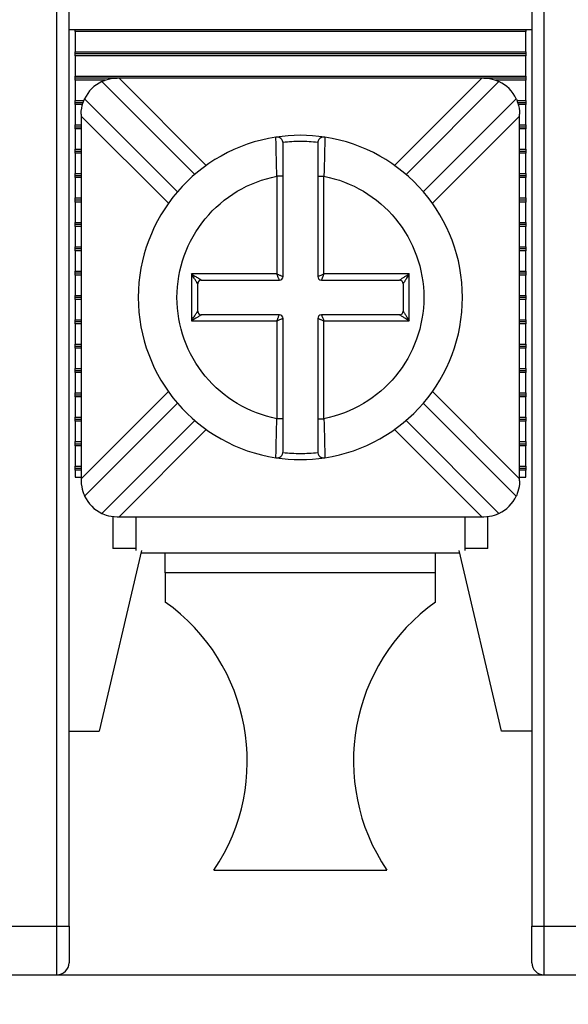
# Model space of a CAD drawing. Header units: inches. Extents: x 0 to 22, y 0 to 17.
# Tile 12 of 33: x 4.033 to 4.476, y 10.857 to 11.653. Entities that reach past the tile are written whole.
import ezdxf

# ---------------------------------------------------------------- set-up
doc = ezdxf.new("R2010")
doc.units = ezdxf.units.IN
doc.header["$LTSCALE"] = 2
doc.header["$MEASUREMENT"] = 0
doc.linetypes.add('SLD-Solid', pattern=[0])
doc.layers.add('DIMENSIONS', color=140, linetype='SLD-Solid', lineweight=25)
doc.styles.add('SLDTEXTSTYLE0', font='GOTHIC.TTF', dxfattribs={"width": 0.913})
doc.dimstyles.new('SLDDIMSTYLE0', dxfattribs={"dimtxt": 0.25, "dimasz": 0.3, "dimexe": 0, "dimexo": 0.0625, "dimgap": 0.0625, "dimtad": 0, "dimtih": 1, "dimtoh": 1, "dimrnd": 1e-09, "dimzin": 12, "dimdsep": 46, "dimtxsty": 'SLDTEXTSTYLE0', "dimsah": 1, "dimcen": 0.09, "dimadec": 0, "dimazin": 3, "dimtfac": 1, "dimtofl": 0, "dimtmove": 0, "dimatfit": 3, "dimfxl": 0, "dimfrac": 2, "dimtolj": 1, "dimtzin": 12, "dimarcsym": 0})

# ---------------------------------------------------------------- blocks, each defined once
blk = doc.blocks.new('_D_6')
at = {"layer": 'DIMENSIONS'}
for p, q in [((2.58632, 11.04307), (2.58632, 9.84385)), ((6.36585, 11.04307), (6.36585, 9.84385)), ((2.58632, 10.09385), (3.85743, 10.09385)), ((6.36585, 10.09385), (5.09474, 10.09385)), ((4.15282, 10.09194), (4.07665, 10.09194)), ((4.07665, 10.09194), (4.07665, 9.69506)), ((4.79935, 10.09194), (4.87552, 10.09194)), ((4.87552, 10.09194), (4.87552, 9.69506)), ((4.07665, 9.69506), (4.15282, 9.69506)), ((4.87552, 9.69506), (4.79935, 9.69506))]:
    blk.add_line(p, q, dxfattribs=at)
for points in [[(2.58632, 10.09385), (2.88632, 10.03385), (2.88632, 10.15385)], [(6.36585, 10.09385), (6.06585, 10.15385), (6.06585, 10.03385)]]:
    blk.add_solid(points, dxfattribs=at)
at = {"layer": 'DIMENSIONS', "char_height": 0.25, "attachment_point": 1, "style": 'SLDTEXTSTYLE0'}
for s, insert in [('3.78', (4.15282, 10.46205)), ('96.0', (4.15282, 10.0144))]:
    blk.add_mtext(s, dxfattribs=dict(at, insert=insert))

msp = doc.modelspace()

# ---------------------------------------------------------------- linework, layer by layer
for p, q in [((4.0627, 10.92063), (4.0627, 11.67456)), ((4.07254, 10.92063), (4.07254, 11.67456)), ((4.44656, 11.67456), (4.44656, 10.92063)), ((4.4564, 11.67456), (4.4564, 10.92063)), ((4.07254, 11.64504), (4.44656, 11.64504)), ((4.07746, 11.64341), (4.07746, 11.64504)), ((4.44164, 11.64504), (4.44164, 11.64341)), ((4.44164, 11.64341), (4.07746, 11.64341)), ((4.07746, 11.64341), (4.07746, 11.62698)), ((4.44164, 11.62698), (4.44164, 11.64341)), ((4.07746, 11.62698), (4.44164, 11.62698)), ((4.07746, 11.62535), (4.07746, 11.62698)), ((4.44164, 11.62535), (4.07746, 11.62535)), ((4.07746, 11.62372), (4.07746, 11.62535)), ((4.44164, 11.62372), (4.07746, 11.62372)), ((4.07746, 11.62372), (4.07746, 11.6073)), ((4.44164, 11.62698), (4.44164, 11.62535)), ((4.44164, 11.62535), (4.44164, 11.62372)), ((4.44164, 11.6073), (4.44164, 11.62372)), ((4.07746, 11.6073), (4.44164, 11.6073)), ((4.07746, 11.60567), (4.07746, 11.6073)), ((4.11139, 11.60567), (4.07746, 11.60567)), ((4.07746, 11.60404), (4.07746, 11.60567)), ((4.11301, 11.60567), (4.11139, 11.60567)), ((4.40609, 11.60567), (4.11301, 11.60567)), ((4.11301, 11.60567), (4.18351, 11.53517)), ((4.3356, 11.53517), (4.40609, 11.60567)), ((4.40772, 11.60567), (4.40609, 11.60567)), ((4.44164, 11.60567), (4.40772, 11.60567)), ((4.44164, 11.6073), (4.44164, 11.60567)), ((4.44164, 11.60567), (4.44164, 11.60404)), ((4.10187, 11.60404), (4.07746, 11.60404)), ((4.07746, 11.60404), (4.07746, 11.58761)), ((4.09906, 11.60292), (4.17414, 11.52783)), ((4.34496, 11.52783), (4.42005, 11.60292)), ((4.44164, 11.60404), (4.41721, 11.60404)), ((4.44164, 11.58761), (4.44164, 11.60404)), ((4.16022, 11.51391), (4.08514, 11.589)), ((4.43396, 11.589), (4.35888, 11.51391)), ((4.07746, 11.58761), (4.08453, 11.58761)), ((4.07746, 11.58598), (4.07746, 11.58761)), ((4.07746, 11.58598), (4.08395, 11.58598)), ((4.07746, 11.58435), (4.07746, 11.58598)), ((4.08346, 11.58435), (4.07746, 11.58435)), ((4.07746, 11.58435), (4.07746, 11.56793)), ((4.43456, 11.58761), (4.44164, 11.58761)), ((4.43515, 11.58598), (4.44164, 11.58598)), ((4.44164, 11.58435), (4.43567, 11.58435)), ((4.44164, 11.58761), (4.44164, 11.58598)), ((4.44164, 11.58598), (4.44164, 11.58435)), ((4.44164, 11.56793), (4.44164, 11.58435)), ((4.08239, 11.57667), (4.08239, 11.57504)), ((4.08239, 11.57504), (4.08239, 11.28196)), ((4.15288, 11.50455), (4.08239, 11.57504)), ((4.43672, 11.57504), (4.36622, 11.50455)), ((4.43672, 11.57504), (4.43672, 11.57667)), ((4.43672, 11.28196), (4.43672, 11.57504)), ((4.07746, 11.56793), (4.08239, 11.56793)), ((4.07746, 11.5663), (4.07746, 11.56793)), ((4.07746, 11.5663), (4.08239, 11.5663)), ((4.07746, 11.56467), (4.07746, 11.5663)), ((4.43672, 11.56793), (4.44164, 11.56793)), ((4.43672, 11.5663), (4.44164, 11.5663)), ((4.44164, 11.56793), (4.44164, 11.5663)), ((4.44164, 11.5663), (4.44164, 11.56467)), ((4.08239, 11.56467), (4.07746, 11.56467)), ((4.07746, 11.56467), (4.07746, 11.54824)), ((4.23982, 11.55679), (4.2398, 11.558)), ((4.2793, 11.558), (4.27929, 11.5568)), ((4.44164, 11.56467), (4.43672, 11.56467)), ((4.44164, 11.54824), (4.44164, 11.56467)), ((4.07746, 11.54824), (4.08239, 11.54824)), ((4.07746, 11.54661), (4.07746, 11.54824)), ((4.07746, 11.54661), (4.08239, 11.54661)), ((4.07746, 11.54498), (4.07746, 11.54661)), ((4.08239, 11.54498), (4.07746, 11.54498)), ((4.07746, 11.54498), (4.07746, 11.52856)), ((4.43672, 11.54824), (4.44164, 11.54824)), ((4.43672, 11.54661), (4.44164, 11.54661)), ((4.44164, 11.54498), (4.43672, 11.54498)), ((4.44164, 11.54824), (4.44164, 11.54661)), ((4.44164, 11.54661), (4.44164, 11.54498)), ((4.44164, 11.52856), (4.44164, 11.54498)), ((4.07746, 11.52856), (4.08239, 11.52856)), ((4.07746, 11.52693), (4.07746, 11.52856)), ((4.07746, 11.52693), (4.08239, 11.52693)), ((4.07746, 11.5253), (4.07746, 11.52693)), ((4.07746, 11.5253), (4.07746, 11.50887)), ((4.08239, 11.5253), (4.07746, 11.5253)), ((4.24055, 11.52643), (4.24055, 11.4475)), ((4.24555, 11.52643), (4.24055, 11.52643)), ((4.24555, 11.4455), (4.24555, 11.52643)), ((4.27355, 11.52643), (4.27855, 11.52643)), ((4.27355, 11.52643), (4.27355, 11.4455)), ((4.27855, 11.4475), (4.27855, 11.52643)), ((4.43672, 11.52856), (4.44164, 11.52856)), ((4.43672, 11.52693), (4.44164, 11.52693)), ((4.44164, 11.5253), (4.43672, 11.5253)), ((4.44164, 11.52856), (4.44164, 11.52693)), ((4.44164, 11.52693), (4.44164, 11.5253)), ((4.44164, 11.50887), (4.44164, 11.5253)), ((4.07746, 11.50724), (4.07746, 11.50887)), ((4.07746, 11.50887), (4.08239, 11.50887)), ((4.07746, 11.50561), (4.07746, 11.50724)), ((4.07746, 11.50724), (4.08239, 11.50724)), ((4.08239, 11.50561), (4.07746, 11.50561)), ((4.07746, 11.50561), (4.07746, 11.48919)), ((4.43672, 11.50887), (4.44164, 11.50887)), ((4.43672, 11.50724), (4.44164, 11.50724)), ((4.44164, 11.50561), (4.43672, 11.50561)), ((4.44164, 11.50887), (4.44164, 11.50724)), ((4.44164, 11.50724), (4.44164, 11.50561)), ((4.44164, 11.48919), (4.44164, 11.50561)), ((4.07746, 11.48756), (4.07746, 11.48919)), ((4.07746, 11.48919), (4.08239, 11.48919)), ((4.07746, 11.48593), (4.07746, 11.48756)), ((4.08239, 11.48756), (4.07746, 11.48756)), ((4.08239, 11.48593), (4.07746, 11.48593)), ((4.07746, 11.48593), (4.07746, 11.4695)), ((4.43672, 11.48919), (4.44164, 11.48919)), ((4.44164, 11.48756), (4.43672, 11.48756)), ((4.44164, 11.48593), (4.43672, 11.48593)), ((4.44164, 11.48919), (4.44164, 11.48756)), ((4.44164, 11.48756), (4.44164, 11.48593)), ((4.44164, 11.4695), (4.44164, 11.48593)), ((4.07746, 11.46787), (4.07746, 11.4695)), ((4.07746, 11.4695), (4.08239, 11.4695)), ((4.07746, 11.46624), (4.07746, 11.46787)), ((4.08239, 11.46787), (4.07746, 11.46787)), ((4.08239, 11.46624), (4.07746, 11.46624)), ((4.07746, 11.46624), (4.07746, 11.44982)), ((4.43672, 11.4695), (4.44164, 11.4695)), ((4.44164, 11.46787), (4.43672, 11.46787)), ((4.44164, 11.46624), (4.43672, 11.46624)), ((4.44164, 11.4695), (4.44164, 11.46787)), ((4.44164, 11.46787), (4.44164, 11.46624)), ((4.44164, 11.44982), (4.44164, 11.46624)), ((4.07746, 11.44819), (4.07746, 11.44982)), ((4.07746, 11.44982), (4.08239, 11.44982)), ((4.07746, 11.44656), (4.07746, 11.44819)), ((4.08239, 11.44819), (4.07746, 11.44819)), ((4.08239, 11.44656), (4.07746, 11.44656)), ((4.07746, 11.44656), (4.07746, 11.43013)), ((4.24055, 11.4475), (4.17155, 11.4475)), ((4.17155, 11.4475), (4.17155, 11.4095)), ((4.34755, 11.4475), (4.27855, 11.4475)), ((4.34755, 11.4095), (4.34755, 11.4475)), ((4.43672, 11.44982), (4.44164, 11.44982)), ((4.44164, 11.44819), (4.43672, 11.44819)), ((4.44164, 11.44656), (4.43672, 11.44656)), ((4.44164, 11.44982), (4.44164, 11.44819)), ((4.44164, 11.44819), (4.44164, 11.44656)), ((4.44164, 11.43013), (4.44164, 11.44656)), ((4.17655, 11.4175), (4.17655, 11.4395)), ((4.17955, 11.4425), (4.24255, 11.4425)), ((4.27655, 11.4425), (4.33955, 11.4425)), ((4.34255, 11.4395), (4.34255, 11.4175)), ((4.07746, 11.4285), (4.07746, 11.43013)), ((4.07746, 11.43013), (4.08239, 11.43013)), ((4.43672, 11.43013), (4.44164, 11.43013)), ((4.44164, 11.43013), (4.44164, 11.4285)), ((4.07746, 11.42687), (4.07746, 11.4285)), ((4.08239, 11.4285), (4.07746, 11.4285)), ((4.08239, 11.42687), (4.07746, 11.42687)), ((4.07746, 11.42687), (4.07746, 11.41045)), ((4.44164, 11.4285), (4.43672, 11.4285)), ((4.44164, 11.42687), (4.43672, 11.42687)), ((4.44164, 11.4285), (4.44164, 11.42687)), ((4.44164, 11.41045), (4.44164, 11.42687)), ((4.24255, 11.4145), (4.17955, 11.4145)), ((4.33955, 11.4145), (4.27655, 11.4145)), ((4.07746, 11.40882), (4.07746, 11.41045)), ((4.07746, 11.41045), (4.08239, 11.41045)), ((4.08239, 11.40882), (4.07746, 11.40882)), ((4.07746, 11.40719), (4.07746, 11.40882)), ((4.08239, 11.40719), (4.07746, 11.40719)), ((4.07746, 11.40719), (4.07746, 11.39076)), ((4.17155, 11.4095), (4.24055, 11.4095)), ((4.24055, 11.4095), (4.24055, 11.33058)), ((4.24555, 11.33058), (4.24555, 11.4115)), ((4.27355, 11.4115), (4.27355, 11.33058)), ((4.27855, 11.33058), (4.27855, 11.4095)), ((4.27855, 11.4095), (4.34755, 11.4095)), ((4.43672, 11.41045), (4.44164, 11.41045)), ((4.44164, 11.40882), (4.43672, 11.40882)), ((4.44164, 11.40719), (4.43672, 11.40719)), ((4.44164, 11.41045), (4.44164, 11.40882)), ((4.44164, 11.40882), (4.44164, 11.40719)), ((4.44164, 11.39076), (4.44164, 11.40719)), ((4.07746, 11.38913), (4.07746, 11.39076)), ((4.07746, 11.39076), (4.08239, 11.39076)), ((4.43672, 11.39076), (4.44164, 11.39076)), ((4.44164, 11.39076), (4.44164, 11.38913)), ((4.07746, 11.38913), (4.08239, 11.38913)), ((4.07746, 11.3875), (4.07746, 11.38913)), ((4.08239, 11.3875), (4.07746, 11.3875)), ((4.07746, 11.3875), (4.07746, 11.37108)), ((4.43672, 11.38913), (4.44164, 11.38913)), ((4.44164, 11.3875), (4.43672, 11.3875)), ((4.44164, 11.38913), (4.44164, 11.3875)), ((4.44164, 11.37108), (4.44164, 11.3875)), ((4.07746, 11.36945), (4.07746, 11.37108)), ((4.07746, 11.37108), (4.08239, 11.37108)), ((4.07746, 11.36945), (4.08239, 11.36945)), ((4.07746, 11.36782), (4.07746, 11.36945)), ((4.08239, 11.36782), (4.07746, 11.36782)), ((4.07746, 11.36782), (4.07746, 11.35139)), ((4.43672, 11.37108), (4.44164, 11.37108)), ((4.43672, 11.36945), (4.44164, 11.36945)), ((4.44164, 11.36782), (4.43672, 11.36782)), ((4.44164, 11.37108), (4.44164, 11.36945)), ((4.44164, 11.36945), (4.44164, 11.36782)), ((4.44164, 11.35139), (4.44164, 11.36782)), ((4.07746, 11.34976), (4.07746, 11.35139)), ((4.07746, 11.35139), (4.08239, 11.35139)), ((4.08239, 11.28196), (4.15288, 11.35246)), ((4.36622, 11.35246), (4.43672, 11.28196)), ((4.43672, 11.35139), (4.44164, 11.35139)), ((4.44164, 11.35139), (4.44164, 11.34976)), ((4.07746, 11.34976), (4.08239, 11.34976)), ((4.07746, 11.34813), (4.07746, 11.34976)), ((4.08239, 11.34813), (4.07746, 11.34813)), ((4.07746, 11.34813), (4.07746, 11.33171)), ((4.08514, 11.26801), (4.16022, 11.34309)), ((4.35888, 11.34309), (4.43396, 11.26801)), ((4.43672, 11.34976), (4.44164, 11.34976)), ((4.44164, 11.34813), (4.43672, 11.34813)), ((4.44164, 11.34976), (4.44164, 11.34813)), ((4.44164, 11.33171), (4.44164, 11.34813)), ((4.07746, 11.33171), (4.08239, 11.33171)), ((4.07746, 11.33008), (4.07746, 11.33171)), ((4.07746, 11.33008), (4.08239, 11.33008)), ((4.07746, 11.32845), (4.07746, 11.33008)), ((4.08239, 11.32845), (4.07746, 11.32845)), ((4.07746, 11.32845), (4.07746, 11.31202)), ((4.17414, 11.32917), (4.09906, 11.25409)), ((4.24555, 11.33058), (4.24055, 11.33058)), ((4.27355, 11.33058), (4.27855, 11.33058)), ((4.42005, 11.25409), (4.34496, 11.32917)), ((4.43672, 11.33171), (4.44164, 11.33171)), ((4.43672, 11.33008), (4.44164, 11.33008)), ((4.44164, 11.32845), (4.43672, 11.32845)), ((4.44164, 11.33171), (4.44164, 11.33008)), ((4.44164, 11.33008), (4.44164, 11.32845)), ((4.44164, 11.31202), (4.44164, 11.32845)), ((4.18351, 11.32183), (4.11301, 11.25134)), ((4.40609, 11.25134), (4.3356, 11.32183)), ((4.07746, 11.31202), (4.08239, 11.31202)), ((4.07746, 11.31039), (4.07746, 11.31202)), ((4.43672, 11.31202), (4.44164, 11.31202)), ((4.44164, 11.31202), (4.44164, 11.31039)), ((4.07746, 11.31039), (4.08239, 11.31039)), ((4.07746, 11.30876), (4.07746, 11.31039)), ((4.08239, 11.30876), (4.07746, 11.30876)), ((4.07746, 11.30876), (4.07746, 11.29234)), ((4.43672, 11.31039), (4.44164, 11.31039)), ((4.44164, 11.30876), (4.43672, 11.30876)), ((4.44164, 11.31039), (4.44164, 11.30876)), ((4.44164, 11.29234), (4.44164, 11.30876)), ((4.2398, 11.299), (4.23982, 11.3002)), ((4.27929, 11.30021), (4.2793, 11.299)), ((4.07746, 11.29234), (4.08239, 11.29234)), ((4.07746, 11.29071), (4.07746, 11.29234)), ((4.07746, 11.29071), (4.08239, 11.29071)), ((4.07746, 11.28908), (4.07746, 11.29071)), ((4.08239, 11.28908), (4.07746, 11.28908)), ((4.07746, 11.28908), (4.07746, 11.28323)), ((4.43672, 11.29234), (4.44164, 11.29234)), ((4.43672, 11.29071), (4.44164, 11.29071)), ((4.44164, 11.28908), (4.43672, 11.28908)), ((4.44164, 11.29234), (4.44164, 11.29071)), ((4.44164, 11.29071), (4.44164, 11.28908)), ((4.44164, 11.28323), (4.44164, 11.28908)), ((4.07746, 11.28323), (4.08239, 11.28323)), ((4.08239, 11.28196), (4.08239, 11.28034)), ((4.43672, 11.28323), (4.44164, 11.28323)), ((4.43672, 11.28034), (4.43672, 11.28196)), ((4.10798, 11.25158), (4.10798, 11.22575)), ((4.11139, 11.25134), (4.11301, 11.25134)), ((4.11301, 11.25134), (4.40609, 11.25134)), ((4.12668, 11.25134), (4.12668, 11.22407)), ((4.39242, 11.25134), (4.39242, 11.22407)), ((4.40609, 11.25134), (4.40772, 11.25134)), ((4.41113, 11.22575), (4.41113, 11.25162)), ((4.13121, 11.22407), (4.09695, 11.07811)), ((4.12668, 11.22575), (4.10798, 11.22575)), ((4.42215, 11.07811), (4.3879, 11.22407)), ((4.41113, 11.22575), (4.39242, 11.22575)), ((4.38843, 11.22181), (4.13067, 11.22181)), ((4.1503, 11.20618), (4.1503, 11.22181)), ((4.3688, 11.20618), (4.3688, 11.22181)), ((4.3688, 11.20618), (4.1503, 11.20618)), ((4.1503, 11.20618), (4.1503, 11.18244)), ((4.3688, 11.18244), (4.3688, 11.20618)), ((4.07254, 11.07811), (4.09695, 11.07811)), ((4.44656, 11.07811), (4.42215, 11.07811)), ((4.18967, 10.9659), (4.32943, 10.9659)), ((4.02333, 10.92063), (4.0627, 10.92063)), ((4.0627, 10.92063), (4.07254, 10.92063)), ((4.0627, 10.88126), (4.0627, 10.92063)), ((4.44656, 10.92063), (4.4564, 10.92063)), ((4.4564, 10.92063), (4.49577, 10.92063)), ((4.4564, 10.92063), (4.4564, 10.88126)), ((4.02333, 10.88126), (4.0627, 10.88126)), ((4.0627, 10.88126), (4.4564, 10.88126)), ((4.4564, 10.88126), (4.49577, 10.88126))]:
    msp.add_line(p, q)
for centre, radius, start, end in [((4.11139, 11.57667), 0.029, 115.15985, 154.84015), ((4.40772, 11.57667), 0.029, 25.15985, 64.84015), ((4.25955, 11.4285), 0.131, 98.67292, 261.32708), ((4.25955, 11.4285), 0.131, 81.32708, 98.67292), ((4.24055, 11.55306), 0.005, 0, 98.67292), ((4.27855, 11.55306), 0.005, 81.32708, 180), ((4.25955, 11.4285), 0.131, 278.67292, 81.32708), ((4.17955, 11.4395), 0.003, 90.00001, 179.99999), ((4.24255, 11.4455), 0.003, 270, 0), ((4.27655, 11.4455), 0.003, 180, 270), ((4.33955, 11.4395), 0.003, 0.00001, 89.99999), ((4.17955, 11.4175), 0.003, 180.00001, 269.99999), ((4.24255, 11.4115), 0.003, 0, 90), ((4.27655, 11.4115), 0.003, 90, 180), ((4.33955, 11.4175), 0.003, 270.00001, 359.99999), ((4.24055, 11.30394), 0.005, 261.32708, 360), ((4.27855, 11.30394), 0.005, 180, 278.67292), ((4.25955, 11.4285), 0.131, 261.32708, 278.67292), ((4.11139, 11.28034), 0.029, 205.15985, 244.84015), ((4.40772, 11.28034), 0.029, 295.15985, 334.84015), ((4.05915, 11.05402), 0.15748, 325.97634, 54.63335), ((4.45995, 11.05402), 0.15748, 125.36665, 214.02366), ((4.0627, 10.8911), 0.00984, 270, 0), ((4.4564, 10.8911), 0.00984, 180, 270)]:
    msp.add_arc(centre, radius, start, end)
for points, knots in [([(4.09906, 11.60292), (4.09906, 11.60292), (4.10038, 11.60361), (4.10498, 11.60505), (4.10817, 11.60567), (4.11139, 11.60567)], [0, 0, 0, 0, 0.5, 0.5, 1, 1, 1, 1]), ([(4.40772, 11.60567), (4.41093, 11.60567), (4.4141, 11.60506), (4.41873, 11.6036), (4.42005, 11.60292), (4.42005, 11.60292)], [0, 0, 0, 0, 0.5, 0.5, 1, 1, 1, 1]), ([(4.08239, 11.57667), (4.08239, 11.57988), (4.08299, 11.58305), (4.08445, 11.58768), (4.08514, 11.589), (4.08514, 11.589)], [0, 0, 0, 0, 0.5, 0.5, 1, 1, 1, 1]), ([(4.43396, 11.589), (4.43396, 11.589), (4.43465, 11.58767), (4.4361, 11.58307), (4.43672, 11.57988), (4.43672, 11.57667)], [0, 0, 0, 0, 0.5, 0.5, 1, 1, 1, 1]), ([(4.24055, 11.52643), (4.24043, 11.53059), (4.24018, 11.53888), (4.23994, 11.5492), (4.23983, 11.55564), (4.23982, 11.55651), (4.23982, 11.55679)], [0, 0, 0, 0, 0.288658, 0.575481, 0.860499, 1, 1, 1, 1]), ([(4.27359, 11.55372), (4.27126, 11.55394), (4.26659, 11.55439), (4.25955, 11.55456), (4.25252, 11.55439), (4.24785, 11.55394), (4.24551, 11.55372)], [0, 0, 0, 0, 0.250392, 0.5, 0.749608, 1, 1, 1, 1]), ([(4.24555, 11.52643), (4.24555, 11.53334), (4.24555, 11.54026), (4.24555, 11.55013), (4.24555, 11.55306), (4.24555, 11.55306)], [0, 0, 0, 0, 0.5, 0.5, 1, 1, 1, 1]), ([(4.27355, 11.55306), (4.27355, 11.55306), (4.27355, 11.55013), (4.27355, 11.54028), (4.27355, 11.53337), (4.27355, 11.52643)], [0, 0, 0, 0, 0.5, 0.5, 1, 1, 1, 1]), ([(4.27929, 11.5568), (4.27928, 11.55651), (4.27927, 11.55565), (4.27916, 11.5492), (4.27892, 11.53888), (4.27867, 11.53059), (4.27855, 11.52643)], [0, 0, 0, 0, 0.140278, 0.425039, 0.711603, 1, 1, 1, 1]), ([(4.1598, 11.4285), (4.1598, 11.45166), (4.16786, 11.4741), (4.19732, 11.50983), (4.21782, 11.52201), (4.24055, 11.52643)], [0, 0, 0, 0, 0.5, 0.5, 1, 1, 1, 1]), ([(4.27855, 11.52643), (4.30128, 11.52201), (4.32178, 11.50983), (4.35124, 11.4741), (4.3593, 11.45166), (4.3593, 11.40534), (4.35124, 11.38291), (4.32178, 11.34717), (4.30128, 11.33499), (4.27855, 11.33058)], [0, 0, 0, 0, 0.25, 0.25, 0.5, 0.5, 0.75, 0.75, 1, 1, 1, 1]), ([(4.17655, 11.4395), (4.17653, 11.43953), (4.17649, 11.4396), (4.17619, 11.44009), (4.17572, 11.44084), (4.1749, 11.44213), (4.17353, 11.44439), (4.1723, 11.44633), (4.17155, 11.4475)], [0, 0, 0, 0, 0.082227, 0.174015, 0.280699, 0.40572, 0.640959, 1, 1, 1, 1]), ([(4.17155, 11.4475), (4.17219, 11.4471), (4.17336, 11.44636), (4.17494, 11.44536), (4.1762, 11.44458), (4.1774, 11.44385), (4.17847, 11.44317), (4.17937, 11.44261), (4.17949, 11.44254), (4.17955, 11.4425)], [0, 0, 0, 0, 0.195411, 0.359659, 0.492868, 0.595285, 0.757522, 0.888982, 1, 1, 1, 1]), ([(4.24055, 11.4475), (4.24096, 11.44734), (4.24171, 11.44704), (4.24271, 11.44665), (4.24349, 11.44633), (4.2444, 11.44596), (4.24533, 11.44559), (4.24548, 11.44553), (4.24555, 11.4455)], [0, 0, 0, 0, 0.1605263, 0.2995376, 0.4170609, 0.5131653, 0.7656485, 1, 1, 1, 1]), ([(4.24255, 11.4425), (4.24254, 11.44253), (4.24251, 11.4426), (4.2423, 11.44311), (4.24196, 11.44399), (4.24136, 11.44545), (4.24085, 11.44674), (4.24055, 11.4475)], [0, 0, 0, 0, 0.155102, 0.317633, 0.488974, 0.701984, 1, 1, 1, 1]), ([(4.27355, 11.4455), (4.27358, 11.44551), (4.27365, 11.44554), (4.27416, 11.44575), (4.27504, 11.44609), (4.2765, 11.44669), (4.27779, 11.4472), (4.27855, 11.4475)], [0, 0, 0, 0, 0.155102, 0.317633, 0.488974, 0.701984, 1, 1, 1, 1]), ([(4.27855, 11.4475), (4.27839, 11.4471), (4.27809, 11.44634), (4.2777, 11.44534), (4.27738, 11.44456), (4.27701, 11.44365), (4.27664, 11.44272), (4.27658, 11.44257), (4.27655, 11.4425)], [0, 0, 0, 0, 0.1605263, 0.2995376, 0.4170609, 0.5131653, 0.7656485, 1, 1, 1, 1]), ([(4.33955, 11.4425), (4.33958, 11.44252), (4.33965, 11.44256), (4.34014, 11.44286), (4.34089, 11.44333), (4.34218, 11.44415), (4.34444, 11.44552), (4.34638, 11.44676), (4.34755, 11.4475)], [0, 0, 0, 0, 0.082227, 0.174015, 0.280699, 0.40572, 0.640959, 1, 1, 1, 1]), ([(4.34755, 11.4475), (4.34715, 11.44686), (4.34641, 11.44569), (4.34541, 11.44411), (4.34463, 11.44285), (4.3439, 11.44165), (4.34322, 11.44058), (4.34266, 11.43969), (4.34259, 11.43956), (4.34255, 11.4395)], [0, 0, 0, 0, 0.195411, 0.359659, 0.492868, 0.595285, 0.757522, 0.888982, 1, 1, 1, 1]), ([(4.24055, 11.33058), (4.21782, 11.33499), (4.19732, 11.34717), (4.16786, 11.38291), (4.1598, 11.40534), (4.1598, 11.4285)], [0, 0, 0, 0, 0.5, 0.5, 1, 1, 1, 1]), ([(4.17155, 11.4095), (4.17195, 11.41014), (4.17269, 11.41131), (4.1737, 11.41289), (4.17447, 11.41415), (4.1752, 11.41535), (4.17588, 11.41642), (4.17644, 11.41732), (4.17652, 11.41744), (4.17655, 11.4175)], [0, 0, 0, 0, 0.195411, 0.359659, 0.492868, 0.595285, 0.757522, 0.888982, 1, 1, 1, 1]), ([(4.17955, 11.4145), (4.17952, 11.41448), (4.17945, 11.41444), (4.17896, 11.41414), (4.17821, 11.41367), (4.17692, 11.41285), (4.17466, 11.41148), (4.17272, 11.41025), (4.17155, 11.4095)], [0, 0, 0, 0, 0.082227, 0.174015, 0.280699, 0.40572, 0.640959, 1, 1, 1, 1]), ([(4.24055, 11.4095), (4.24071, 11.40991), (4.24101, 11.41066), (4.24141, 11.41166), (4.24172, 11.41244), (4.24209, 11.41335), (4.24246, 11.41428), (4.24252, 11.41443), (4.24255, 11.4145)], [0, 0, 0, 0, 0.160526, 0.299538, 0.417061, 0.513165, 0.765648, 1, 1, 1, 1]), ([(4.27655, 11.4145), (4.27656, 11.41447), (4.27659, 11.41441), (4.2768, 11.41389), (4.27714, 11.41301), (4.27774, 11.41156), (4.27825, 11.41026), (4.27855, 11.4095)], [0, 0, 0, 0, 0.155102, 0.317633, 0.488974, 0.701984, 1, 1, 1, 1]), ([(4.34755, 11.4095), (4.34691, 11.4099), (4.34574, 11.41064), (4.34416, 11.41165), (4.3429, 11.41242), (4.3417, 11.41315), (4.34063, 11.41383), (4.33974, 11.41439), (4.33961, 11.41447), (4.33955, 11.4145)], [0, 0, 0, 0, 0.195411, 0.359659, 0.492868, 0.595285, 0.757522, 0.888982, 1, 1, 1, 1]), ([(4.34255, 11.4175), (4.34257, 11.41747), (4.34261, 11.4174), (4.34291, 11.41691), (4.34338, 11.41616), (4.3442, 11.41487), (4.34557, 11.41261), (4.34681, 11.41067), (4.34755, 11.4095)], [0, 0, 0, 0, 0.082227, 0.174015, 0.280699, 0.40572, 0.640959, 1, 1, 1, 1]), ([(4.24555, 11.4115), (4.24552, 11.41149), (4.24546, 11.41146), (4.24494, 11.41125), (4.24406, 11.41091), (4.2426, 11.41031), (4.24131, 11.4098), (4.24055, 11.4095)], [0, 0, 0, 0, 0.155102, 0.317633, 0.488974, 0.701984, 1, 1, 1, 1]), ([(4.27855, 11.4095), (4.27815, 11.40966), (4.27739, 11.40996), (4.27639, 11.41036), (4.27561, 11.41067), (4.2747, 11.41105), (4.27377, 11.41141), (4.27362, 11.41147), (4.27355, 11.4115)], [0, 0, 0, 0, 0.160526, 0.299538, 0.417061, 0.513165, 0.765648, 1, 1, 1, 1]), ([(4.23982, 11.3002), (4.23982, 11.30049), (4.23983, 11.30135), (4.23994, 11.3078), (4.24018, 11.31812), (4.24043, 11.32642), (4.24055, 11.33058)], [0, 0, 0, 0, 0.140278, 0.425039, 0.711603, 1, 1, 1, 1]), ([(4.24555, 11.30394), (4.24555, 11.30394), (4.24555, 11.30687), (4.24555, 11.31672), (4.24555, 11.32363), (4.24555, 11.33058)], [0, 0, 0, 0, 0.5, 0.5, 1, 1, 1, 1]), ([(4.27355, 11.33058), (4.27355, 11.32366), (4.27355, 11.31675), (4.27355, 11.30688), (4.27355, 11.30394), (4.27355, 11.30394)], [0, 0, 0, 0, 0.5, 0.5, 1, 1, 1, 1]), ([(4.27855, 11.33058), (4.27867, 11.32642), (4.27892, 11.31812), (4.27916, 11.3078), (4.27927, 11.30136), (4.27928, 11.3005), (4.27929, 11.30021)], [0, 0, 0, 0, 0.288658, 0.575481, 0.860499, 1, 1, 1, 1]), ([(4.24551, 11.30329), (4.24785, 11.30306), (4.25252, 11.30261), (4.25955, 11.30244), (4.26659, 11.30261), (4.27126, 11.30306), (4.27359, 11.30329)], [0, 0, 0, 0, 0.2503915, 0.5, 0.7496085, 1, 1, 1, 1]), ([(4.08239, 11.28034), (4.08239, 11.27712), (4.08299, 11.27396), (4.08445, 11.26932), (4.08514, 11.26801), (4.08514, 11.26801)], [0, 0, 0, 0, 0.5, 0.5, 1, 1, 1, 1]), ([(4.43672, 11.28034), (4.43672, 11.27712), (4.43611, 11.27396), (4.43465, 11.26932), (4.43396, 11.26801), (4.43396, 11.26801)], [0, 0, 0, 0, 0.5, 0.5, 1, 1, 1, 1]), ([(4.09906, 11.25409), (4.09906, 11.25409), (4.10038, 11.2534), (4.10498, 11.25195), (4.10817, 11.25134), (4.11139, 11.25134)], [0, 0, 0, 0, 0.5, 0.5, 1, 1, 1, 1]), ([(4.40772, 11.25134), (4.41093, 11.25134), (4.4141, 11.25194), (4.41873, 11.2534), (4.42005, 11.25409), (4.42005, 11.25409)], [0, 0, 0, 0, 0.5, 0.5, 1, 1, 1, 1]), ([(4.44656, 10.8911), (4.44656, 10.8911), (4.44656, 10.89421), (4.44656, 10.90529), (4.44656, 10.9128), (4.44656, 10.92063)], [0, 0, 0, 0, 0.5, 0.5, 1, 1, 1, 1])]:
    msp.add_open_spline(points, degree=3, knots=knots)
msp.add_open_spline([(4.07254, 10.92063), (4.07254, 10.90433), (4.07254, 10.8911), (4.07254, 10.8911)], degree=3)

# ---------------------------------------------------------------- dimensions: what is measured, and where the dimension line sits
at = {"layer": 'DIMENSIONS'}
dim = msp.add_linear_dim(base=(2.58632, 10.09385), p1=(6.36585, 11.14307), p2=(2.58632, 11.14307), dimstyle='SLDDIMSTYLE0', dxfattribs=at)
dim.commit()
dim.dimension.update_dxf_attribs({"geometry": '_D_6', "text_midpoint": (4.47609, 10.09385), "dimtype": 160})

doc.saveas('drawing.dxf')
